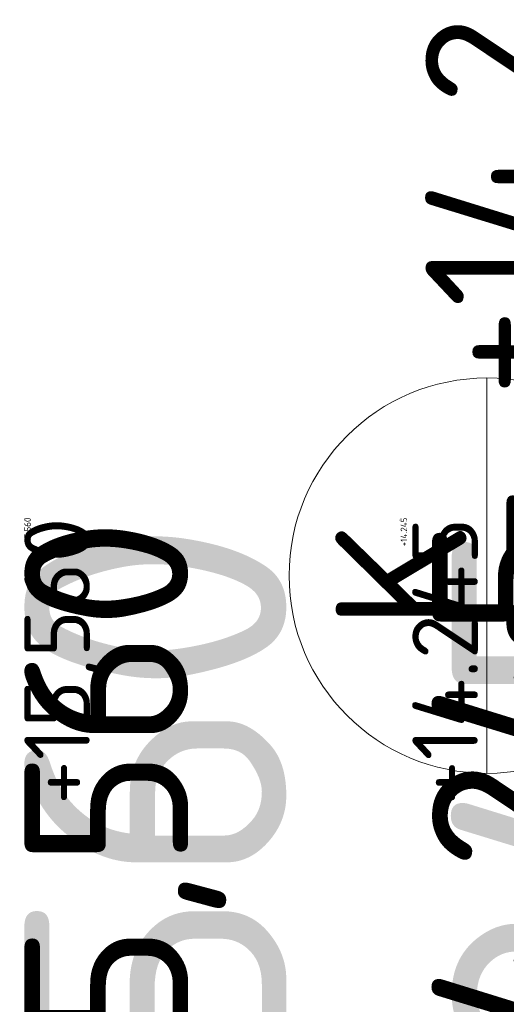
# Model space of a CAD drawing. Header units: millimetres. Extents: x -916886 to 3713765, y -2985421 to 1675785.
# Tile 211 of 256: x 201871 to 203357, y 242478 to 245486. Entities that reach past the tile are written whole.
import ezdxf
from ezdxf.enums import TextEntityAlignment as Align

# ---------------------------------------------------------------- set-up
doc = ezdxf.new("R2010")
doc.units = ezdxf.units.MM
for name, color, linetype in [('0 @ 1', 7, 'Continuous'), ('0 @ 10', 7, 'Continuous'), ('0 @ 100', 7, 'Continuous'), ('0 @ 200', 7, 'Continuous'), ('0 @ 250 (1)', 7, 'Continuous'), ('0 @ 250 (2)', 7, 'Continuous'), ('0 @ 400', 7, 'Continuous')]:
    doc.layers.add(name, color=color, linetype=linetype)
for name, color, linetype, lineweight in [('A99_N_koty-200-vysk', 6, 'Continuous', 9), ('A99_N_znaceni 200', 5, 'Continuous', 5), ('A99_S_kce-rez-sil', 7, 'Continuous', 15)]:
    doc.layers.add(name, color=color, linetype=linetype, lineweight=lineweight)
doc.styles.add('A99_kota', font='isocpeur.ttf', dxfattribs={"height": 2})
doc.styles.add('A99_popis', font='isocpeur.ttf')

# ---------------------------------------------------------------- blocks, each defined once
blk = doc.blocks.new('*U23')
at = {"color": 0, "linetype": 'ByBlock', "lineweight": -2, "style": 'A99_kota'}
for tag, p in [('VYSKA', (9.2, 7.75)), ('POPIS', (9.2, 4.5))]:
    blk.add_attdef(tag, text='', height=2, dxfattribs=at).set_placement(p, align=Align.TOP_RIGHT)
blk = doc.blocks.new('*U2769')
at = {"layer": 'A99_N_koty-200-vysk', "lineweight": 5}
ref = blk.add_blockref('*U23', (203405, 247200), dxfattribs=dict(at, xscale=200, yscale=200, zscale=200, rotation=90.00000000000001))
ref.add_attrib('VYSKA', '+15,560', dxfattribs={"layer": '0 @ 400', "color": 0, "linetype": 'ByBlock', "lineweight": -2, "height": 800, "rotation": 90, "style": 'A99_kota'}).set_placement((201885, 243965), align=Align.TOP_RIGHT)
ref = blk.add_blockref('*U23', (203405, 247200), dxfattribs=dict(at, xscale=200, yscale=200, zscale=200, rotation=90.00000000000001))
ref.add_attrib('VYSKA', '+15,560', dxfattribs={"layer": '0 @ 250 (1)', "color": 0, "linetype": 'ByBlock', "lineweight": -2, "height": 500, "rotation": 90, "style": 'A99_kota'}).set_placement((201885, 243965), align=Align.TOP_RIGHT)
ref = blk.add_blockref('*U23', (203405, 247200), dxfattribs=dict(at, xscale=200, yscale=200, zscale=200, rotation=90.00000000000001))
ref.add_attrib('VYSKA', '+15,560', dxfattribs={"layer": '0 @ 250 (2)', "color": 0, "linetype": 'ByBlock', "lineweight": -2, "height": 500, "rotation": 90, "style": 'A99_kota'}).set_placement((201885, 243965), align=Align.TOP_RIGHT)
ref = blk.add_blockref('*U23', (203405, 247200), dxfattribs=dict(at, xscale=200, yscale=200, zscale=200, rotation=90.00000000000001))
ref.add_attrib('VYSKA', '+15,560', dxfattribs={"layer": '0 @ 100', "color": 0, "linetype": 'ByBlock', "lineweight": -2, "height": 200, "rotation": 90, "style": 'A99_kota'}).set_placement((201885, 243965), align=Align.TOP_RIGHT)
ref = blk.add_blockref('*U23', (203405, 247200), dxfattribs=dict(at, xscale=200, yscale=200, zscale=200, rotation=90.00000000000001))
ref.add_attrib('VYSKA', '+15,560', dxfattribs={"layer": '0 @ 10', "color": 0, "linetype": 'ByBlock', "lineweight": -2, "height": 20, "rotation": 90, "style": 'A99_kota'}).set_placement((201885, 243965), align=Align.TOP_RIGHT)
ref = blk.add_blockref('*U23', (203405, 247200), dxfattribs=dict(at, xscale=200, yscale=200, zscale=200, rotation=90.00000000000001))
ref.add_attrib('VYSKA', '+15,560', dxfattribs={"layer": '0 @ 1', "color": 0, "linetype": 'ByBlock', "lineweight": -2, "height": 2, "rotation": 90, "style": 'A99_kota'}).set_placement((201885, 243965), align=Align.TOP_RIGHT)
blk = doc.blocks.new('*U45')
at = {"color": 0, "linetype": 'ByBlock', "lineweight": -2}
blk.add_line((-3, 0), (7, 0), dxfattribs=at)
for points in [[(0, 0), (0, 5.7), (0, 5.7), (9.7, 5.7)], [(-1.75, 1.75), (0, 0), (1.75, 1.75)]]:
    blk.add_lwpolyline(points, dxfattribs=at)
at = {"color": 0, "linetype": 'ByBlock', "lineweight": -2, "style": 'A99_kota'}
for tag, p in [('VYSKA', (9.2, 8.45)), ('POPIS', (9.2, 5.2))]:
    blk.add_attdef(tag, text='', height=2, dxfattribs=at).set_placement(p, align=Align.TOP_RIGHT)
blk = doc.blocks.new('*U2770')
at = {"layer": 'A99_N_koty-200-vysk', "lineweight": 5}
ref = blk.add_blockref('*U45', (204720, 244250), dxfattribs=dict(at, xscale=200, yscale=200, zscale=200, rotation=90.00000000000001))
ref.add_attrib('VYSKA', '+14.245', dxfattribs={"layer": '0 @ 1', "color": 0, "linetype": 'ByBlock', "lineweight": -2, "height": 2, "rotation": 90, "style": 'A99_kota'}).set_placement((203030.4, 243965), align=Align.TOP_RIGHT)
ref = blk.add_blockref('*U45', (204720, 244250), dxfattribs=dict(at, xscale=200, yscale=200, zscale=200, rotation=90.00000000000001))
ref.add_attrib('VYSKA', '+14.245', dxfattribs={"layer": '0 @ 10', "color": 0, "linetype": 'ByBlock', "lineweight": -2, "height": 20, "rotation": 90, "style": 'A99_kota'}).set_placement((203034, 243965), align=Align.TOP_RIGHT)
ref = blk.add_blockref('*U45', (204720, 244250), dxfattribs=dict(at, xscale=200, yscale=200, zscale=200, rotation=90.00000000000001))
ref.add_attrib('VYSKA', '+14.245', dxfattribs={"layer": '0 @ 100', "color": 0, "linetype": 'ByBlock', "lineweight": -2, "height": 200, "rotation": 90, "style": 'A99_kota'}).set_placement((203070, 243965), align=Align.TOP_RIGHT)
ref = blk.add_blockref('*U45', (204720, 244250), dxfattribs=dict(at, xscale=200, yscale=200, zscale=200, rotation=90.00000000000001))
ref.add_attrib('VYSKA', '+14.245', dxfattribs={"layer": '0 @ 200', "color": 0, "linetype": 'ByBlock', "lineweight": -2, "height": 400, "rotation": 90, "style": 'A99_kota'}).set_placement((203110, 246090), align=Align.TOP_RIGHT)
ref = blk.add_blockref('*U45', (204720, 244250), dxfattribs=dict(at, xscale=200, yscale=200, zscale=200, rotation=90.00000000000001))
ref.add_attrib('VYSKA', '+14.245', dxfattribs={"layer": '0 @ 250 (1)', "color": 0, "linetype": 'ByBlock', "lineweight": -2, "height": 500, "rotation": 90, "style": 'A99_kota'}).set_placement((203130, 243965), align=Align.TOP_RIGHT)
ref = blk.add_blockref('*U45', (204720, 244250), dxfattribs=dict(at, xscale=200, yscale=200, zscale=200, rotation=90.00000000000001))
ref.add_attrib('VYSKA', '+14.245', dxfattribs={"layer": '0 @ 250 (2)', "color": 0, "linetype": 'ByBlock', "lineweight": -2, "height": 500, "rotation": 90, "style": 'A99_kota'}).set_placement((203130, 243965), align=Align.TOP_RIGHT)
ref = blk.add_blockref('*U45', (204720, 244250), dxfattribs=dict(at, xscale=200, yscale=200, zscale=200, rotation=90.00000000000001))
ref.add_attrib('VYSKA', '+14.245', dxfattribs={"layer": '0 @ 400', "color": 0, "linetype": 'ByBlock', "lineweight": -2, "height": 800, "rotation": 90, "style": 'A99_kota'}).set_placement((203190, 243965), align=Align.TOP_RIGHT)
blk = doc.blocks.new('*U20')
at = {"color": 0, "linetype": 'ByBlock'}
blk.add_line((-3.02, 0), (3.02, 0), dxfattribs=at)
blk.add_circle((0, 0), 3.02, dxfattribs=at)
at = {"color": 0, "linetype": 'ByBlock', "style": 'A99_popis'}
for tag, p in [('KATEGORIE', (0, 1.31)), ('PRVEK', (0, -1.298))]:
    blk.add_attdef(tag, text='', height=2, dxfattribs=at).set_placement(p, align=Align.MIDDLE_CENTER)

msp = doc.modelspace()

# ---------------------------------------------------------------- block references
at = {"layer": 'A99_N_znaceni 200', "xscale": 200, "yscale": 200, "zscale": 200, "rotation": 90.00000000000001}
msp.add_blockref('*U20', (203297.5, 243787.5), dxfattribs=at).add_auto_attribs({'KATEGORIE': 'K', 'PRVEK': '05'})
at = {"layer": 'A99_S_kce-rez-sil', "color": 4, "linetype": 'Continuous', "lineweight": 0}
for name in ['*U2769', '*U2770']:
    msp.add_blockref(name, (0, 0), dxfattribs=at)

doc.saveas('drawing.dxf')
